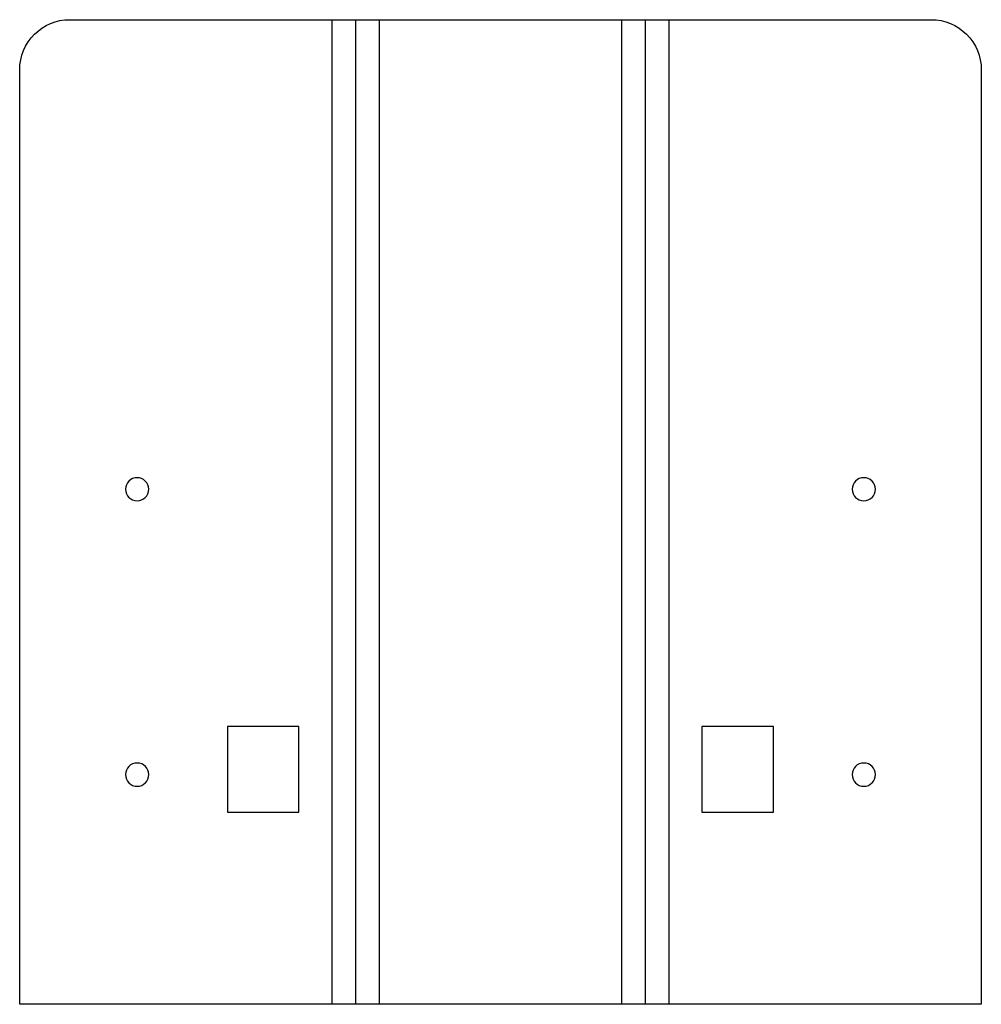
# Model space of a CAD drawing. Header units: millimetres. Extents: x 0 to 135, y 0 to 138.
import ezdxf

# ---------------------------------------------------------------- set-up
doc = ezdxf.new("R2010")
doc.units = ezdxf.units.MM

msp = doc.modelspace()

# ---------------------------------------------------------------- linework, layer by layer
at = {"layer": 'BEND'}
for p, q in [((47.05, 138), (47.05, 0)), ((87.65, 0), (87.65, 138))]:
    msp.add_line(p, q, dxfattribs=at)
at = {"layer": 'BEND_EXTENT'}
for p, q in [((43.75, 0), (43.75, 138)), ((50.35, 138), (50.35, 0)), ((84.35, 0), (84.35, 138)), ((90.94, 138), (90.94, 0))]:
    msp.add_line(p, q, dxfattribs=at)
at = {"layer": 'INTERIOR_PROFILES'}
for points in [[(39.12, 26.94), (39.12, 38.94), (29.12, 38.94), (29.12, 26.94)], [(105.57, 38.94), (95.57, 38.94), (95.57, 26.94), (105.57, 26.94)]]:
    msp.add_lwpolyline(points, close=True, dxfattribs=at)
at = {"layer": 'INTERIOR_PROFILES', "extrusion": (0, 0, -1)}
for centre, radius in [((-16.45, 72.19), 1.62), ((-118.24, 72.19), 1.62), ((-16.45, 32.19), 1.63), ((-118.24, 32.19), 1.63)]:
    msp.add_circle(centre, radius, dxfattribs=at)
at = {"layer": 'OUTER_PROFILES'}
msp.add_lwpolyline([(127.69, 138, -0.414214), (134.69, 131), (134.69, 0), (0, 0), (0, 131, -0.414214), (7, 138)], format="xyb", close=True, dxfattribs=at)

doc.saveas('drawing.dxf')
